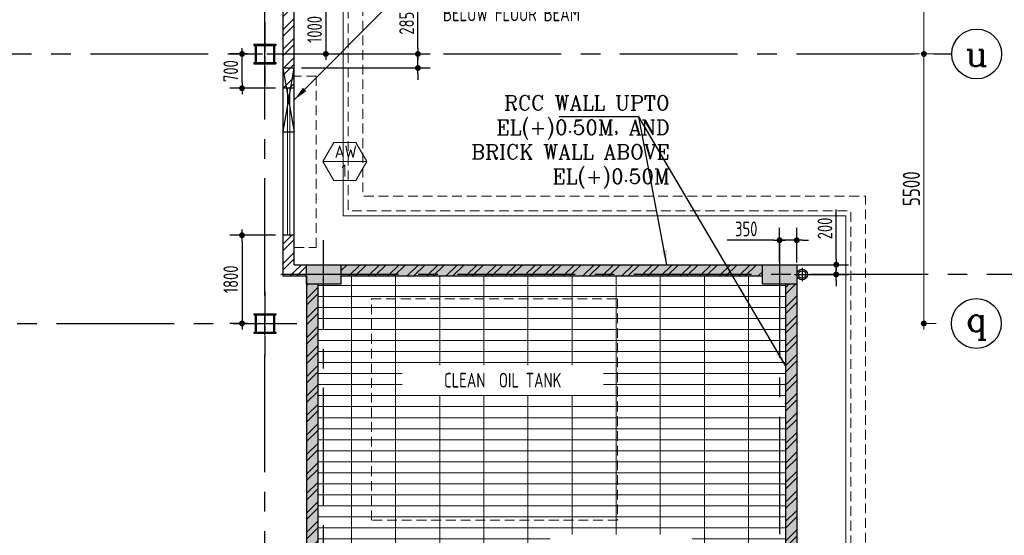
# Model space of a CAD drawing. Extents: x -7650383 to 4934791, y -114316 to 1826789.
# Tile 31 of 256: x 550333 to 570417, y -39300 to -28777. Entities that reach past the tile are written whole.
import ezdxf
from ezdxf.enums import TextEntityAlignment as Align

# ---------------------------------------------------------------- set-up
doc = ezdxf.new("R2010")
doc.units = 0
doc.header["$LTSCALE"] = 800
doc.header["$MEASUREMENT"] = 0
for name, pattern in [('1 NORTH ELEVATION$0$NORTH ELEVATION$0$HIDDEN', [0.375, 0.25, -0.125]), ('CENTER', [2, 1.25, -0.25, 0.25, -0.25]), ('CENTER2', [1.125, 0.75, -0.125, 0.125, -0.125]), ('DASHED', [0.75, 0.5, -0.25]), ('HIDDEN', [0.375, 0.25, -0.125])]:
    doc.linetypes.add(name, pattern=pattern)
doc.layers.get('0').update_dxf_attribs({"linetype": 'CONTINUOUS'})
for name, color, linetype, lineweight in [('2CON', 1, 'CONTINUOUS', 13), ('A-REMOVABLE GRATING', 252, 'CONTINUOUS', 9), ('A-WIN TAG', 3, 'CONTINUOUS', 13), ('COLUMN', 6, 'CONTINUOUS', 30), ('dimension line', 4, 'CONTINUOUS', 13), ('DRAIN', 251, 'DASHED', 13), ('EQPT', 8, 'HIDDEN', 9), ('PLINTH PROTECTION', 251, 'CONTINUOUS', 13), ('STAIR', 4, 'CONTINUOUS', 13), ('SUNSHADE', 2, '1 NORTH ELEVATION$0$NORTH ELEVATION$0$HIDDEN', 13), ('WALL HATCH', 251, 'CONTINUOUS', 13), ('WIN', 31, 'CONTINUOUS', 13)]:
    doc.layers.add(name, color=color, linetype=linetype, lineweight=lineweight)
for name, color, linetype in [('Aux Ped Stel', 7, 'CONTINUOUS'), ('Aux_col', 7, 'CONTINUOUS'), ('CL', 2, 'CENTER2'), ('DIM', 4, 'CONTINUOUS'), ('GRID', 8, 'CENTER'), ('HATCH', 9, 'CONTINUOUS'), ('OPENING EO', 2, 'CONTINUOUS'), ('RAINWATER', 2, 'CONTINUOUS'), ('TEXT', 3, 'CONTINUOUS'), ('WALL', 6, 'CONTINUOUS')]:
    doc.layers.add(name, color=color, linetype=linetype)
doc.styles.add('ROMANC', font='romanc')
doc.styles.add('ROMANS', font='ISO9.shx', dxfattribs={"width": 0.8})
doc.styles.get("Standard").update_dxf_attribs({"font": 'ISO9'})
doc.dimstyles.new('barka', dxfattribs={"dimscale": 100, "dimtxt": 3.5, "dimasz": 1.2, "dimexe": 2.5, "dimexo": 2.5, "dimgap": 0.8, "dimtad": 1, "dimdsep": 46, "dimtxsty": 'ROMANS', "dimblk": 'DDOT1', "dimcen": 0, "dimclrd": 256, "dimclre": 256, "dimclrt": 2, "dimadec": 0, "dimazin": 2, "dimtp": 0.1, "dimtm": 0.1, "dimtfac": 0.71, "dimtmove": 2, "dimatfit": 3, "dimlwd": -1, "dimlwe": -1, "dimarcsym": 0})
doc.dimstyles.new('barka INTERNAL DIM', dxfattribs={"dimscale": 100, "dimtxt": 3, "dimasz": 1.2, "dimexe": 2.5, "dimexo": 1.5, "dimgap": 0.8, "dimtad": 1, "dimdsep": 46, "dimtxsty": 'ROMANS', "dimblk": 'DDOT1', "dimcen": 0, "dimclrd": 256, "dimclre": 256, "dimclrt": 2, "dimadec": 0, "dimazin": 2, "dimtp": 0.1, "dimtm": 0.1, "dimtfac": 0.71, "dimtmove": 2, "dimatfit": 3, "dimlwd": -1, "dimlwe": -1, "dimarcsym": 0})
doc.dimstyles.get("Standard").update_dxf_attribs({"dimtxt": 0.18, "dimasz": 0.18, "dimexe": 0.18, "dimexo": 0.0625, "dimgap": 0.09, "dimtad": 0, "dimtih": 1, "dimtoh": 1, "dimdec": 4, "dimzin": 0, "dimdsep": 46, "dimtxsty": 'Standard', "dimcen": 0.09, "dimadec": 0, "dimazin": 0, "dimtfac": 1, "dimtdec": 4, "dimtofl": 0, "dimtmove": 0, "dimatfit": 3, "dimfxl": 1, "dimtolj": 1, "dimtzin": 0, "dimarcsym": 0})
pattern_1 = [(50, (0, 0), (179.315046, -15.688034), [18.75, -206.25]), (355, (0, 0), (-34.687833, 188.048033), [15, -165]), (100.451444, (14.94, -1.3), (144.62721, 172.36), [15.93505, -175.28553]), (46.1842, (0, 50), (266.81033, -41.37982), [28.125, -309.375]), (96.635635, (22.23, 46.55), (233.66549, 243.52965), [23.90259, -262.92844]), (351.184164, (0, 50), (233.66549, 243.52965), [22.5, -247.5]), (21, (25, 37.5), (149.226763, -100.654723), [18.75, -206.25]), (326, (25, 37.5), (60.82883, 181.28751), [15, -165]), (71.451445, (37.44, 29.11), (210.055594, 80.63279), [15.93505, -175.28553]), (37.5, (0, 0), (3.039964, 83.2234635), [0, -163, 0, -167.5, 0, -165.625]), (7.5, (0, 0), (65.767384, 98.602928), [0, -95.5, 0, -159.25, 0, -63.125]), (327.5, (-55.75, 0), (133.455609, -5.638718), [0, -62.5, 0, -195, 0, -258.75]), (317.5, (-80.75, 0), (145.796542, 25.026246), [0, -81.25, 0, -129.5, 0, -183.75])]

# ---------------------------------------------------------------- blocks, each defined once
blk = doc.blocks.new('AUX COL')
at = {"layer": 'Aux Ped Stel'}
for p, q in [((-225, 200), (-225, 175)), ((-225, 200), (225, 200)), ((-225, 175), (225, 175)), ((-200, 175), (-200, -175)), ((-175, 175), (-175, -175)), ((175, 175), (175, -175)), ((200, 175), (200, -175)), ((225, 200), (225, 175)), ((-225, -175), (-225, -200)), ((-225, -175), (225, -175)), ((-225, -200), (225, -200)), ((225, -175), (225, -200))]:
    blk.add_line(p, q, dxfattribs=at)
at = {"layer": 'CL'}
for p, q in [((0, 650), (0, -650)), ((-650, 0), (650, 0))]:
    blk.add_line(p, q, dxfattribs=at)
blk = doc.blocks.new('DDOT1')
blk.add_line((-1, 0), (1, 0))
at = {"const_width": 0.5}
blk.add_lwpolyline([(-0.25, 0, 1), (0.25, 0, 1)], format="xyb", close=True, dxfattribs=at)
blk = doc.blocks.new('*D105')
at = {"layer": 'DIM', "transparency": 16777216}
for p, q in [((556083, -28477), (556828, -28477)), ((556578, -28597), (556578, -29357)), ((556083, -29477), (556828, -29477))]:
    blk.add_line(p, q, dxfattribs=at)
at = {"layer": 'DIM', "transparency": 16777216, "xscale": 119.9999999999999, "yscale": 119.9999999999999, "zscale": 119.9999999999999}
for p, rotation in [((556578, -28477), 90), ((556578, -29477), 270)]:
    blk.add_blockref('DDOT1', p, dxfattribs=dict(at, rotation=rotation))
at = {"layer": 'DIM', "color": 2, "transparency": 16777216, "insert": (556348, -28977), "char_height": 300, "attachment_point": 5, "rotation": 90, "style": 'ROMANS'}
blk.add_mtext('1000', dxfattribs=at)
blk = doc.blocks.new('*D188')
at = {"layer": 'DIM', "transparency": 16777216}
for p, q in [((566988, -33657), (566988, -32649)), ((566133, -33777), (567238, -33777)), ((566988, -33977), (566988, -33777)), ((566135, -33977), (567238, -33977)), ((566988, -34097), (566988, -34217))]:
    blk.add_line(p, q, dxfattribs=at)
at = {"layer": 'DIM', "transparency": 16777216, "xscale": 119.9999999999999, "yscale": 119.9999999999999, "zscale": 119.9999999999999}
for p, rotation in [((566988, -33777), 270), ((566988, -33977), 90)]:
    blk.add_blockref('DDOT1', p, dxfattribs=dict(at, rotation=rotation))
at = {"layer": 'DIM', "color": 2, "transparency": 16777216, "insert": (566758, -33038), "char_height": 300, "attachment_point": 5, "rotation": 90, "style": 'ROMANS'}
blk.add_mtext('200', dxfattribs=at)
blk = doc.blocks.new('*D189')
at = {"layer": 'DIM', "transparency": 16777216}
for p, q in [((565833, -33726), (565833, -33028)), ((566183, -33732), (566183, -33028)), ((565713, -33278), (564765, -33278)), ((566183, -33278), (565833, -33278)), ((566303, -33278), (566423, -33278))]:
    blk.add_line(p, q, dxfattribs=at)
at = {"layer": 'DIM', "transparency": 16777216, "xscale": 119.9999999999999, "yscale": 119.9999999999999, "zscale": 119.9999999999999}
blk.add_blockref('DDOT1', (565833, -33278), dxfattribs=at)
at = {"layer": 'DIM', "transparency": 16777216, "xscale": 119.9999999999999, "yscale": 119.9999999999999, "zscale": 119.9999999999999, "rotation": 180}
blk.add_blockref('DDOT1', (566183, -33278), dxfattribs=at)
at = {"layer": 'DIM', "color": 2, "transparency": 16777216, "insert": (565153, -33048), "char_height": 300, "attachment_point": 5, "style": 'ROMANS'}
blk.add_mtext('350', dxfattribs=at)
blk = doc.blocks.new('*D220')
at = {"layer": 'DIM', "transparency": 16777216}
for p, q in [((554983, -29477), (554618, -29477)), ((554868, -30057), (554868, -29597)), ((555553, -30177), (554618, -30177))]:
    blk.add_line(p, q, dxfattribs=at)
at = {"layer": 'DIM', "transparency": 16777216, "xscale": 119.9999999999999, "yscale": 119.9999999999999, "zscale": 119.9999999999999}
for p, rotation in [((554868, -29477), 90), ((554868, -30177), 270)]:
    blk.add_blockref('DDOT1', p, dxfattribs=dict(at, rotation=rotation))
at = {"layer": 'DIM', "color": 2, "transparency": 16777216, "insert": (554638, -29827), "char_height": 300, "attachment_point": 5, "rotation": 90, "style": 'ROMANS'}
blk.add_mtext('700', dxfattribs=at)
blk = doc.blocks.new('*D221')
at = {"layer": 'DIM', "transparency": 16777216}
for p, q in [((555553, -33177), (554618, -33177)), ((554868, -33297), (554868, -34857)), ((554983, -34977), (554618, -34977))]:
    blk.add_line(p, q, dxfattribs=at)
at = {"layer": 'DIM', "transparency": 16777216, "xscale": 119.9999999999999, "yscale": 119.9999999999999, "zscale": 119.9999999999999}
for p, rotation in [((554868, -33177), 90), ((554868, -34977), 270)]:
    blk.add_blockref('DDOT1', p, dxfattribs=dict(at, rotation=rotation))
at = {"layer": 'DIM', "color": 2, "transparency": 16777216, "insert": (554638, -34077), "char_height": 300, "attachment_point": 5, "rotation": 90, "style": 'ROMANS'}
blk.add_mtext('1800', dxfattribs=at)
blk = doc.blocks.new('*D222')
at = {"layer": 'dimension line', "transparency": 16777216}
for p, q in [((568689, -23977), (568526, -23977)), ((568776, -24097), (568776, -29357)), ((568689, -29477), (568526, -29477))]:
    blk.add_line(p, q, dxfattribs=at)
at = {"layer": 'dimension line', "transparency": 16777216, "xscale": 119.9999999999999, "yscale": 119.9999999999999, "zscale": 119.9999999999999}
for p, rotation in [((568776, -23977), 90), ((568776, -29477), 270)]:
    blk.add_blockref('DDOT1', p, dxfattribs=dict(at, rotation=rotation))
at = {"layer": 'dimension line', "color": 2, "transparency": 16777216, "insert": (568521, -26727), "char_height": 350, "attachment_point": 5, "rotation": 90, "style": 'ROMANS'}
blk.add_mtext('5500', dxfattribs=at)
blk = doc.blocks.new('*D223')
at = {"layer": 'dimension line', "transparency": 16777216}
for p, q in [((568717, -29477), (569026, -29477)), ((568776, -29597), (568776, -34857)), ((568717, -34977), (569026, -34977))]:
    blk.add_line(p, q, dxfattribs=at)
at = {"layer": 'dimension line', "transparency": 16777216, "xscale": 119.9999999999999, "yscale": 119.9999999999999, "zscale": 119.9999999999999}
for p, rotation in [((568776, -29477), 90), ((568776, -34977), 270)]:
    blk.add_blockref('DDOT1', p, dxfattribs=dict(at, rotation=rotation))
at = {"layer": 'dimension line', "color": 2, "transparency": 16777216, "insert": (568521, -32227), "char_height": 350, "attachment_point": 5, "rotation": 90, "style": 'ROMANS'}
blk.add_mtext('5500', dxfattribs=at)
blk = doc.blocks.new('*D514')
at = {"layer": 'DIM', "transparency": 16777216}
for p, q in [((558455, -29357), (558455, -28460)), ((556083, -29477), (558705, -29477)), ((558455, -29763), (558455, -29477)), ((556083, -29763), (558705, -29763)), ((558455, -29883), (558455, -30003))]:
    blk.add_line(p, q, dxfattribs=at)
at = {"layer": 'DIM', "transparency": 16777216, "xscale": 119.9999999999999, "yscale": 119.9999999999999, "zscale": 119.9999999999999}
for p, rotation in [((558455, -29477), 270), ((558455, -29763), 90)]:
    blk.add_blockref('DDOT1', p, dxfattribs=dict(at, rotation=rotation))
at = {"layer": 'DIM', "color": 2, "transparency": 16777216, "insert": (558225, -28849), "char_height": 300, "attachment_point": 5, "rotation": 90, "style": 'ROMANS'}
blk.add_mtext('285', dxfattribs=at)

msp = doc.modelspace()

# ---------------------------------------------------------------- hatches: boundary and pattern name
at = {"layer": 'A-REMOVABLE GRATING'}
h = msp.add_hatch(dxfattribs=at)
h.set_pattern_fill('GRATE', color=256, scale=7200, style=0)
edge = h.paths.add_edge_path(flags=16)
edge.add_arc((563082.2, -40988.8), 339.7, 0, 360)
h.paths.add_polyline_path([(556413.3, -41277.4), (556883.3, -41277.4), (556883.3, -41677.4), (556413.3, -41677.4), (556413.3, -48777.4), (556883.3, -48777.4), (556883.3, -48947.3), (565483.3, -48947.3), (565483.3, -48777.4), (565953.4, -48777.4), (565953.3, -41677.4), (565483.3, -41677.4), (565483.3, -41277.4), (565953.3, -41277.4), (565953.3, -34007.4), (556413.3, -34007.4)])
h.paths.add_polyline_path([(564051.4, -40414.6), (564051.4, -39281.3), (561155.5, -39281.3), (561155.5, -40414.6)], flags=0)
h.paths.add_polyline_path([(564051.4, -41949.2), (561155.5, -41949.2), (561155.5, -43082.6), (564051.4, -43082.6)], flags=0)
at = {"layer": 'HATCH'}
h = msp.add_hatch(dxfattribs=at)
h.set_pattern_fill('AR-CONC', color=256, scale=50, style=0)
h.set_pattern_definition([(50, (0, 0), (358.63009, -31.37607), [37.5, -412.5]), (355, (0, 0), (-69.37567, 376.09607), [30, -330]), (100.451444, (29.9, -2.6), (289.25442, 344.72), [31.8701, -350.57106]), (46.1842, (0, 100), (533.62067, -82.75964), [56.25, -618.75]), (96.63564, (44.47, 93.1), (467.33097, 487.0593), [47.80517, -525.8569]), (351.18416, (0, 100), (467.33097, 487.0593), [45, -495]), (21, (50, 75), (298.45353, -201.30945), [37.5, -412.5]), (326, (50, 75), (121.65767, 362.57502), [30, -330]), (71.451445, (74.87, 58.22), (420.11119, 161.26558), [31.8701, -350.57106]), (37.5, (0, 0), (6.079928, 166.446927), [0, -326, 0, -335, 0, -331.25]), (7.5, (0, 0), (131.53477, 197.205856), [0, -191, 0, -318.5, 0, -126.25]), (327.5, (-111.5, 0), (266.911218, -11.277436), [0, -125, 0, -390, 0, -517.5]), (317.5, (-161.5, 0), (291.59308, 50.05249), [0, -162.5, 0, -259, 0, -367.5])])
h.paths.add_polyline_path([(565483.3, -33777.4), (566183.3, -33777.4), (566183.3, -34177.4), (565483.3, -34177.4)])
h.paths.add_polyline_path([(556183.3, -33777.4), (556883.3, -33777.4), (556883.3, -34177.4), (556183.3, -34177.4)])
h.paths.add_polyline_path([(565483.3, -41277.4), (566183.3, -41277.4), (566183.3, -41677.4), (565483.3, -41677.4)])
h.paths.add_polyline_path([(556183.3, -41277.4), (556883.3, -41277.4), (556883.3, -41677.4), (556183.3, -41677.4)])
h.paths.add_polyline_path([(565483.3, -48777.4), (566183.3, -48777.4), (566183.3, -49177.4), (565483.3, -49177.4)])
h.paths.add_polyline_path([(556183.3, -48777.4), (556883.3, -48777.4), (556883.3, -49177.4), (556183.3, -49177.4)])
at = {"layer": 'WALL HATCH'}
h = msp.add_hatch(dxfattribs=at)
h.set_pattern_fill('ANSI32', color=256, scale=750, style=0)
h.paths.add_polyline_path([(484563.3, -49897.4), (484563.3, -50127.4), (489333.3, -50127.4), (489333.3, -49897.4)])
h.paths.add_polyline_path([(473083.3, -49897.4), (473083.3, -50127.4), (474103.3, -50127.4), (474103.3, -49897.4)])
h.paths.add_polyline_path([(461963.3, -34477.4), (461733.3, -34477.4), (461733.3, -37477.5), (461963.3, -37477.5)])
h.paths.add_polyline_path([(461733.3, -31477.4), (461963.3, -31477.4), (461963.3, -28477.4), (461733.3, -28477.4)])
h.paths.add_polyline_path([(461733.3, -43977.4), (461963.3, -43977.4), (461963.3, -40477.5), (461733.3, -40477.5)])
h.paths.add_polyline_path([(461963.3, -46977.4), (461733.3, -46977.4), (461733.3, -50127.4), (464583.3, -50127.4), (464583.3, -49897.4), (461963.3, -49897.4)])
h.paths.add_polyline_path([(462448.3, -18556.9), (462218.3, -18556.9), (462218.3, -22827.4), (461733.3, -22827.4), (461733.3, -25477.4), (461963.3, -25477.4), (461963.3, -23057.4), (462448.3, -23057.4)])
h.paths.add_polyline_path([(463448.3, -10977.4), (463448.3, -11207.4), (465428.3, -11207.4), (465428.3, -10977.4)])
h.paths.add_polyline_path([(462848.3, -11207.4), (462848.3, -10977.4), (461733.3, -10977.4), (461733.3, -12977.4), (462218.3, -12977.4), (462218.3, -17356.9), (462448.3, -17356.9), (462448.3, -12747.4), (461963.3, -12747.4), (461963.3, -11207.4)])
h.paths.add_polyline_path([(555933.3, -33177.4), (555703.3, -33177.4), (555703.3, -34007.4), (555933.3, -34007.4), (555933.3, -28477.4), (555703.3, -28477.4), (555703.3, -30177.4), (555933.3, -30177.4)])
h.paths.add_polyline_path([(549833.3, -49897.4), (549833.3, -50127.4), (550833.3, -50127.4), (550833.3, -49897.4), (553833.3, -49897.4), (553833.3, -50127.4), (555933.3, -50127.4), (555933.3, -48947.4), (555703.3, -48947.4), (555703.3, -49897.4), (540133.3, -49897.4), (540133.3, -50127.4), (546833.3, -50127.4), (546833.3, -49897.4)])
h.paths.add_polyline_path([(480333.2, -11207.4), (480333.2, -10977.4), (482833.2, -10977.4), (482833.2, -11207.4), (487333.3, -11207.4), (487333.3, -10977.4), (473933.3, -10977.4), (473933.3, -11207.4), (475833.3, -11207.4), (475833.3, -10977.4), (478333.3, -10977.4), (478333.3, -11207.4)])
h.paths.add_polyline_path([(532833.3, -10977.4), (532833.3, -11207.4), (547734.4, -11207.4), (547734.4, -10977.4), (491333.3, -10977.4), (491333.3, -11207.4), (495833.3, -11207.4), (495833.3, -10977.4), (498333.3, -10977.4), (498333.3, -11207.4), (500333.2, -11207.4), (500333.2, -10977.4), (502833.2, -10977.4), (502833.2, -11207.4), (525833.4, -11207.4), (525833.4, -10977.4), (528333.4, -10977.4), (528333.4, -11207.4), (530333.3, -11207.4), (530333.3, -10977.4)])
h.paths.add_polyline_path([(529833.4, -50127.4), (529833.4, -49897.4), (532833.4, -49897.4), (532833.4, -50127.4), (538333.3, -50127.4), (538333.3, -49897.4), (511333.3, -49897.4), (511333.3, -50127.4), (515833.4, -50127.4), (515833.4, -49897.4), (518833.4, -49897.4), (518833.4, -50127.4), (519833.4, -50127.4), (519833.4, -49897.4), (522833.4, -49897.4), (522833.4, -50127.4), (525833.4, -50127.4), (525833.4, -49897.4), (528833.4, -49897.4), (528833.4, -50127.4)])
h.paths.add_polyline_path([(553833.3, -11207.4), (553833.3, -10977.4)], flags=17)
h.paths.add_polyline_path([(553833.3, -11207.4), (555703.3, -11207.4), (555703.3, -12747.4), (555703.3, -12747.4), (555703.3, -23057.4), (555703.3, -23057.4), (555703.3, -28477.4), (555703.3, -25477.4), (555933.3, -25477.4), (555933.3, -22827.4), (555933.3, -22827.4), (555933.3, -22477.4), (555703.3, -22477.4), (555703.3, -19477.4), (555933.3, -19477.4), (555933.3, -16477.4), (555703.3, -16477.4), (555703.3, -13477.4), (555933.3, -13477.4), (555933.3, -12977.4), (555933.3, -12977.4), (555933.3, -10977.4), (551163.8, -10977.4), (551163.8, -11207.4)])
h.paths.add_polyline_path([(549362.8, -11207.4), (549362.8, -10977.4), (547734.4, -10977.4), (547734.4, -11207.4)])
h = msp.add_hatch(dxfattribs=at)
h.set_pattern_fill('ANSI32', color=256, scale=750, style=0)
h.paths.add_polyline_path([(556183.3, -33777.4), (555933.3, -33777.4), (555933.3, -33977.4), (556183.3, -33977.4)])
h.paths.add_polyline_path([(556183.3, -33977.4), (555933.3, -33977.4), (555933.3, -34007.4), (556183.3, -34007.4)])
at = {"layer": 'WALL HATCH', "ltscale": 100}
h = msp.add_hatch(dxfattribs=at)
h.set_pattern_fill('AR-CONC', color=256, scale=25)
h.set_pattern_definition(pattern_1)
h.paths.add_polyline_path([(563483.3, -49177.3), (563483.3, -48947.3), (556883.3, -48947.4), (556883.3, -49177.3)])
h.paths.add_polyline_path([(565483.3, -49177.3), (565483.3, -48947.3), (564983.3, -48947.3), (564983.3, -49177.3)])
h.paths.add_polyline_path([(565953.3, -48777.4), (566183.3, -48777.4), (566183.3, -47928.6), (565953.3, -47928.6)])
h.paths.add_polyline_path([(565483.3, -34007.4), (565483.3, -33777.4), (556883.3, -33777.4), (556883.3, -34007.4)])
h.paths.add_polyline_path([(565953.3, -41277.4), (566183.3, -41277.4), (566183.3, -34177.4), (565953.3, -34177.4)])
h.paths.add_polyline_path([(566183.3, -41677.4), (565953.3, -41677.4), (565953.3, -45927.9), (566183.3, -45927.9)])
h = msp.add_hatch(dxfattribs=at)
h.set_pattern_fill('AR-CONC', color=256, scale=25)
h.set_pattern_definition(pattern_1)
h.paths.add_polyline_path([(556413.3, -41677.4), (556183.3, -41677.4), (556183.3, -48777.4), (556413.3, -48777.4)])
h.paths.add_polyline_path([(556413.3, -34177.4), (556183.3, -34177.4), (556183.3, -41277.4), (556413.3, -41277.4)])
at = {"layer": 'WALL HATCH'}
h = msp.add_hatch(dxfattribs=at)
h.set_pattern_fill('ANSI32', color=256, scale=750, style=0)
h.paths.add_polyline_path([(556413.3, -34177.4), (556183.3, -34177.4), (556183.3, -41277.4), (556413.3, -41277.4)])
h.paths.add_polyline_path([(556413.3, -41677.4), (556183.3, -41677.4), (556183.3, -48777.4), (556413.3, -48777.4)])

# ---------------------------------------------------------------- linework, layer by layer
msp.add_circle((566293.3, -33977.5), 75)
at = {"layer": '2CON'}
msp.add_line((556514.5, -31672.5), (557414.5, -31672.5), dxfattribs=at)
at = {"layer": 'A-REMOVABLE GRATING'}
for points in [[(556883.3, -34007.4), (565483.3, -34007.4)], [(556413.3, -41277.4), (556413.3, -34177.4)], [(565953.3, -34177.4), (565953.3, -41277.4)]]:
    msp.add_lwpolyline(points, dxfattribs=at)
at = {"layer": 'A-WIN TAG'}
msp.add_lwpolyline([(557189.5, -31282.8), (557414.5, -31672.5), (557189.5, -32062.2), (556739.5, -32062.2), (556514.5, -31672.5), (556739.5, -31282.8)], close=True, dxfattribs=at)
at = {"layer": 'CL'}
for p, q in [((566293.3, -33839.9), (566293.3, -34115)), ((566153.4, -33977.5), (566433.2, -33977.5))]:
    msp.add_line(p, q, dxfattribs=at)
at = {"layer": 'COLUMN'}
for points in [[(556183.3, -33777.4), (556883.3, -33777.4), (556883.3, -34177.4), (556183.3, -34177.4)], [(565483.3, -33777.4), (566183.3, -33777.4), (566183.3, -34177.4), (565483.3, -34177.4)]]:
    msp.add_lwpolyline(points, close=True, dxfattribs=at)
at = {"layer": 'DIM'}
for centre in [(569853.2, -29477.4), (569846, -34977.4), (569846, -34977.4), (569846, -34977.4)]:
    msp.add_circle(centre, 508.6, dxfattribs=at)
at = {"layer": 'EQPT'}
for p, q in [((557508.3, -38991.9), (557508.3, -34471.9)), ((557508.3, -34471.9), (562528.3, -34471.9)), ((562528.3, -34471.9), (562528.3, -38991.9)), ((562528.3, -38991.9), (557508.3, -38991.9))]:
    msp.add_line(p, q, dxfattribs=at)
at = {"layer": 'GRID', "linetype": 'CENTER2', "ltscale": 4}
for p, q in [((555333.3, -59615), (555333.3, 18980.4)), ((512177.1, -29477.4), (569344.6, -29477.4)), ((556533.3, -56693.3), (556533.3, -33279.1)), ((565833.3, -33279.1), (565833.3, -59615)), ((572461.6, -33977.4), (555547, -33977.4)), ((522282.6, -34977.4), (555592.6, -34977.4))]:
    msp.add_line(p, q, dxfattribs=at)
at = {"layer": 'OPENING EO'}
for p, q in [((555703.3, -29763.5), (555932.8, -31063.3)), ((555924.3, -29763.5), (555703.3, -31063.3))]:
    msp.add_line(p, q, dxfattribs=at)
msp.add_lwpolyline([(555932.9, -29763.5), (555703.3, -29763.5), (555703.3, -31063.3), (555932.9, -31063.3)], close=True, dxfattribs=at)
at = {"layer": 'RAINWATER'}
msp.add_circle((566293.3, -33977.5), 110, dxfattribs=at)
at = {"layer": 'SUNSHADE'}
msp.add_lwpolyline([(555933.3, -33427.4), (556383.3, -33427.4), (556383.3, -29927.4), (555933.3, -29927.4)], dxfattribs=at)
at = {"layer": 'WALL'}
for p, q in [((555933.3, -33777.4), (555933.3, -10977.4)), ((555703.3, -11207.4), (555703.3, -34007.4)), ((555933.3, -30177.4), (555703.3, -30177.4)), ((555933.3, -33177.4), (555703.3, -33177.4)), ((555933.3, -33777.4), (566183.3, -33777.4)), ((566183.3, -33777.4), (566183.3, -45926.9)), ((555703.3, -34007.4), (556183.3, -34007.4)), ((556183.3, -34007.4), (556183.3, -48777.4)), ((556883.3, -34007.4), (565483.3, -34007.4)), ((556413.3, -34177.4), (556413.3, -41277.4)), ((565953.3, -34177.4), (565953.3, -41277.4))]:
    msp.add_line(p, q, dxfattribs=at)
at = {"layer": 'WIN'}
for p, q in [((555793.3, -33177.4), (555793.3, -30177.4)), ((555843.3, -33177.4), (555843.3, -30177.4))]:
    msp.add_line(p, q, dxfattribs=at)
msp.add_lwpolyline([(555933.3, -30177.4), (555703.3, -30177.4), (555703.3, -33177.4), (555933.3, -33177.4)], close=True, dxfattribs=at)

# ---------------------------------------------------------------- block references
at = {"layer": 'Aux_col'}
for p in [(555333.3, -29477.4), (555333.3, -34977.4)]:
    msp.add_blockref('AUX COL', p, dxfattribs=at)

# ---------------------------------------------------------------- texts
at = {"layer": 'A-WIN TAG'}
for s, p in [('AW', (556984.2, -31472.5)), ('1', (556953, -31858.4))]:
    msp.add_text(s, height=250, dxfattribs=at).set_placement(p, align=Align.MIDDLE)
at = {"layer": 'TEXT', "style": 'ROMANC'}
for s, p in [('u', (569853.2, -29477.4)), ('q', (569846, -34977.4)), ('q', (569846, -34977.4)), ('q', (569846, -34977.4))]:
    msp.add_text(s, height=500, dxfattribs=at).set_placement(p, align=Align.MIDDLE)
at = {"layer": 'TEXT', "insert": (558967.5, -28008.6), "char_height": 300, "width": 4894.994, "attachment_point": 1, "style": 'ROMANS'}
msp.add_mtext('WALL CUTOUT 1300WX700H\\PBELOW FLOOR BEAM', dxfattribs=at)
at = {"layer": 'TEXT', "linetype": 'CENTER', "insert": (563592.4, -30324), "char_height": 300, "width": 5298.089, "attachment_point": 3, "style": 'ROMANC'}
msp.add_mtext('RCC WALL UPTO EL(+)0.50M, AND BRICK WALL ABOVE EL(+)0.50M ', dxfattribs=at)

# ---------------------------------------------------------------- dimensions: what is measured, and where the dimension line sits
at = {"layer": 'DIM'}
for base, p1, p2, picture, middle in [((556577.6, -29477.4), (555933.3, -28477.4), (555933.3, -29477.4), '*D105', (556347.6, -28977.4)), ((558454.8, -29477.4), (555933.3, -29762.5), (555933.3, -29477.4), '*D514', (558224.8, -28848.8)), ((554867.8, -34977.4), (555703.3, -33177.4), (555133.3, -34977.4), '*D221', (554637.8, -34077.4))]:
    dim = msp.add_linear_dim(base=base, p1=p1, p2=p2, angle=90, dimstyle='barka INTERNAL DIM', override={"dimdec": 0, "dimtmove": 0}, dxfattribs=at)
    dim.commit()
    dim.dimension.update_dxf_attribs({"geometry": picture, "text_midpoint": middle})
for base, p1, p2, picture, middle in [((554867.8, -29477.4), (555703.3, -30177.4), (555133.3, -29477.4), '*D220', (554867.8, -29827.4)), ((566988, -33777.4), (565984.9, -33977.4), (565982.9, -33777.4), '*D188', (566988, -33038))]:
    dim = msp.add_linear_dim(base=base, p1=p1, p2=p2, angle=90, dimstyle='barka INTERNAL DIM', override={"dimdec": 0, "dimtmove": 0}, dxfattribs=at)
    dim.commit()
    dim.dimension.update_dxf_attribs({"geometry": picture, "text_midpoint": middle, "dimtype": 160})
dim = msp.add_linear_dim(base=(566183.3, -33278.3), p1=(565833.3, -33876.4), p2=(566183.3, -33881.5), dimstyle='barka INTERNAL DIM', override={"dimdec": 0, "dimtmove": 0}, dxfattribs=at)
dim.commit()
dim.dimension.update_dxf_attribs({"geometry": '*D189', "text_midpoint": (565153.3, -33278.3), "dimtype": 160})
at = {"layer": 'dimension line'}
for base, p1, p2, picture, middle in [((568776, -29477.4), (568939.3, -23977.4), (568939.3, -29477.4), '*D222', (568521, -26727.4)), ((568776, -34977.4), (568466.8, -29477.4), (568466.8, -34977.4), '*D223', (568521, -32227.4))]:
    dim = msp.add_linear_dim(base=base, p1=p1, p2=p2, angle=90, dimstyle='barka', override={"dimdec": 0, "dimtmove": 0}, dxfattribs=at)
    dim.commit()
    dim.dimension.update_dxf_attribs({"geometry": picture, "text_midpoint": middle})

# ---------------------------------------------------------------- leaders
msp.add_leader([(563534.1, -33777.4), (562961.3, -30758.6), (561337.7, -30758.6)], dimstyle='Standard', override={"dimtxt": 350, "dimasz": 300, "dimexe": 0, "dimexo": 0, "dimgap": 100, "dimtad": 0, "dimtih": 0, "dimtoh": 0, "dimdec": 0, "dimtxsty": 'ROMANS', "dimcen": 0, "dimclrd": 9, "dimclre": 9, "dimclrt": 256, "dimtdec": 0, "dimtix": 1, "dimtofl": 1, "dimatfit": 0})
at = {"layer": 'HATCH'}
msp.add_leader([(555933.3, -30413.4), (558166.5, -28169.4), (558690.2, -28169.4)], dimstyle='Standard', override={"dimtxt": 350, "dimasz": 300, "dimexe": 0, "dimexo": 0, "dimgap": 100, "dimtad": 0, "dimtih": 0, "dimtoh": 0, "dimdec": 0, "dimtxsty": 'ROMANS', "dimcen": 0, "dimclrd": 9, "dimclre": 9, "dimclrt": 256, "dimtdec": 0, "dimtix": 1, "dimtofl": 1, "dimatfit": 0}, dxfattribs=at)

# ---------------------------------------------------------------- next in the draw order: texts
at = {"layer": 'TEXT', "insert": (560185.6, -36285.3), "char_height": 300, "width": 3799.826, "attachment_point": 8, "style": 'ROMANS', "bg_fill": 3, "box_fill_scale": 1.5, "bg_fill_color": 256, "bg_fill_transparency": 0}
msp.add_mtext('CLEAN  OIL TANK', dxfattribs=at)

# ---------------------------------------------------------------- next in the draw order: hatches: boundary and pattern name
at = {"layer": 'WALL HATCH'}
h = msp.add_hatch(dxfattribs=at)
h.set_pattern_fill('ANSI32', color=256, scale=750, style=0)
h.paths.add_polyline_path([(565483.3, -49177.3), (565483.3, -48947.3), (564983.3, -48947.3), (564983.3, -49177.3)])
h.paths.add_polyline_path([(565953.3, -48777.4), (566183.3, -48777.4), (566183.3, -47928.6), (565953.3, -47928.6)])
h.paths.add_polyline_path([(566183.3, -41677.4), (565953.3, -41677.4), (565953.3, -45927.9), (566183.3, -45927.9)])
h.paths.add_polyline_path([(556183.3, -34007.4), (556183.3, -33777.4), (556183.3, -33777.4), (556183.3, -34007.4)])
h.paths.add_polyline_path([(556883.3, -33777.4), (556883.3, -34007.4), (565483.3, -34007.4), (565483.3, -33777.4)])
h.paths.add_polyline_path([(566183.3, -34177.4), (565953.3, -34177.4), (565953.3, -41277.4), (566183.3, -41277.4)])
h.paths.add_polyline_path([(556883.3, -48947.4), (556883.3, -49177.3), (563483.3, -49177.3), (563483.3, -48947.3)])
h.paths.add_polyline_path([(556183.3, -49177.3), (556183.3, -48947.4), (555933.3, -48947.4), (555933.3, -49177.3)])

# ---------------------------------------------------------------- next in the draw order: linework, layer by layer
at = {"layer": 'DRAIN', "ltscale": 0.5, "flags": 128}
for points in [[(551411.8, -9877.4), (557033.3, -9877.4), (557033.3, -32677.4), (567283.3, -32677.4), (567283.3, -45927.6)], [(557612.8, -9877.4), (557333.3, -9877.4), (557333.3, -32377.4), (567583.3, -32377.4), (567583.3, -45927.6)]]:
    msp.add_lwpolyline(points, dxfattribs=at)
at = {"layer": 'PLINTH PROTECTION', "flags": 128}
msp.add_lwpolyline([(551411.8, -9977.4), (556933.3, -9977.4), (556933.3, -32777.4), (567183.3, -32777.4), (567183.3, -45927.6)], dxfattribs=at)

# ---------------------------------------------------------------- next in the draw order: leaders
at = {"layer": 'STAIR'}
msp.add_leader([(565953.3, -35837.6), (562961.3, -30758.6), (561337.7, -30758.6)], dimstyle='Standard', override={"dimtxt": 350, "dimasz": 300, "dimexe": 0, "dimexo": 0, "dimgap": 100, "dimtad": 0, "dimtih": 0, "dimtoh": 0, "dimdec": 0, "dimtxsty": 'ROMANS', "dimcen": 0, "dimclrd": 9, "dimclre": 9, "dimclrt": 256, "dimtdec": 0, "dimtix": 1, "dimtofl": 1, "dimatfit": 0}, dxfattribs=at)

doc.saveas('drawing.dxf')
